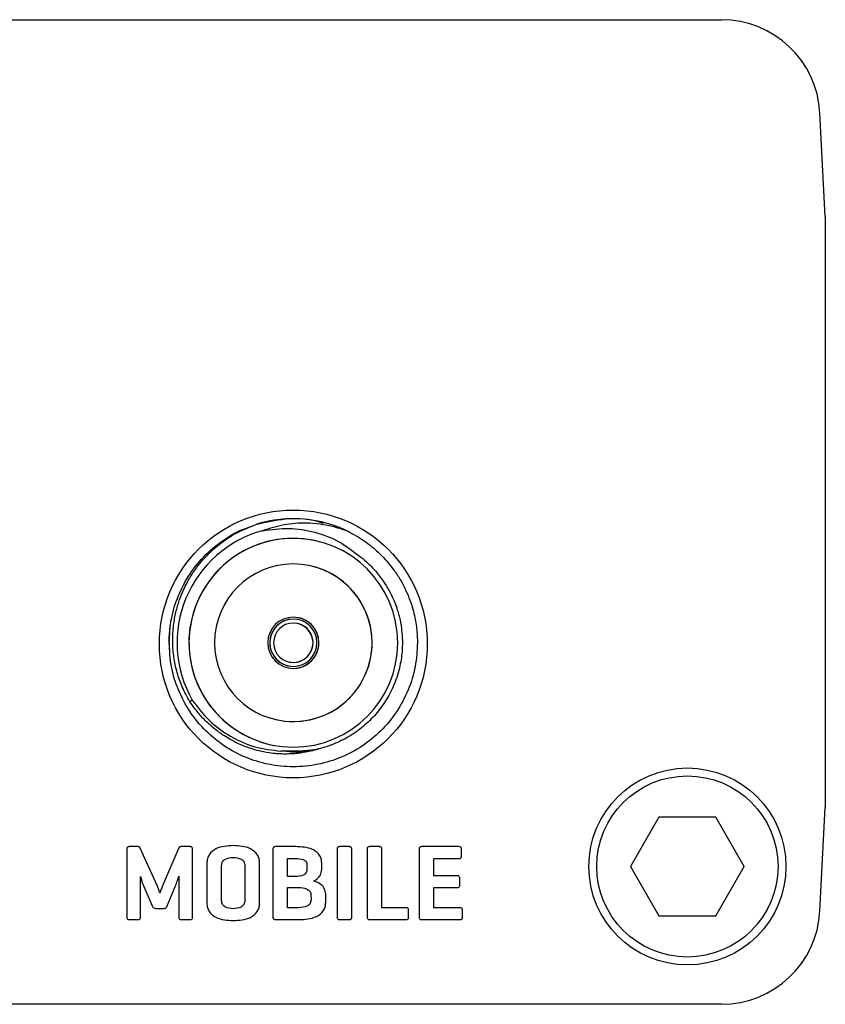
# Model space of a CAD drawing. Header units: millimetres. Extents: x -83 to 0, y 0 to 25.
# Tile 4 of 4: x -20.4 to 0, y 0 to 25. Entities that reach past the tile are written whole.
import ezdxf

# ---------------------------------------------------------------- set-up
doc = ezdxf.new("R2010")
doc.units = ezdxf.units.MM

msp = doc.modelspace()

# ---------------------------------------------------------------- linework, layer by layer
at = {"color": 7, "linetype": 'Continuous', "lineweight": 25}
for p, q in [((-80.366, 25), (-2.634, 25)), ((0, 20), (-0.138, 22.631)), ((0, 20), (0, 5)), ((-12.736, 12.236), (-12.736, 12.236)), ((-12.857, 11.751), (-12.857, 11.751)), ((-13.354, 9.762), (-13.354, 9.762)), ((-16.65, 9.18), (-16.65, 9.18)), ((-16.65, 9.18), (-16.65, 9.18)), ((-16.65, 9.18), (-16.65, 9.18)), ((-16.65, 9.18), (-16.65, 9.18)), ((-16.65, 9.18), (-16.65, 9.18)), ((-16.65, 9.18), (-16.65, 9.18)), ((-16.65, 9.18), (-16.65, 9.18)), ((-16.65, 9.18), (-16.65, 9.18)), ((-16.65, 9.18), (-16.65, 9.18)), ((-16.15, 9.18), (-16.15, 9.18)), ((-14.1, 9.18), (-14.1, 9.18)), ((-13, 9.18), (-13, 9.18)), ((-12.85, 9.18), (-12.85, 9.18)), ((-11.5, 9.18), (-11.5, 9.18)), ((-16.641, 8.946), (-16.641, 8.946)), ((-13.646, 8.598), (-13.646, 8.598)), ((-14.143, 6.609), (-14.143, 6.609)), ((-14.264, 6.124), (-14.264, 6.124)), ((-14.264, 6.124), (-14.264, 6.124)), ((-14.264, 6.124), (-14.264, 6.124)), ((-14.264, 6.124), (-14.264, 6.124)), ((-14.264, 6.124), (-14.264, 6.124)), ((-14.264, 6.124), (-14.264, 6.124)), ((-14.264, 6.124), (-14.264, 6.124)), ((-14.264, 6.124), (-14.264, 6.124)), ((-14.264, 6.124), (-14.264, 6.124)), ((-0.138, 2.369), (0, 5)), ((-4.222, 4.75), (-4.943, 3.5)), ((-4.215, 4.75), (-4.225, 4.744)), ((-2.778, 4.75), (-4.222, 4.75)), ((-2.775, 4.744), (-2.785, 4.75)), ((-2.057, 3.5), (-2.778, 4.75)), ((-17.444, 4.003), (-17.661, 4.003)), ((-16.12, 4.003), (-16.343, 4.003)), ((-13.448, 4.003), (-13.951, 4.003)), ((-12.084, 4.003), (-12.324, 4.003)), ((-11.322, 4.003), (-11.562, 4.003)), ((-9.3, 4.003), (-10.241, 4.003)), ((-17.727, 3.935), (-17.727, 2.22)), ((-16.959, 3.015), (-17.384, 3.965)), ((-16.405, 3.97), (-16.817, 3.012)), ((-16.056, 2.219), (-16.055, 3.935)), ((-14.017, 3.931), (-14.017, 2.224)), ((-12.391, 3.932), (-12.391, 2.222)), ((-12.018, 2.222), (-12.018, 3.932)), ((-11.629, 3.932), (-11.628, 2.222)), ((-11.255, 2.453), (-11.255, 3.932)), ((-10.308, 3.933), (-10.307, 2.222)), ((-9.232, 3.769), (-9.231, 3.939)), ((-15.694, 3.586), (-15.694, 2.568)), ((-15.321, 2.634), (-15.321, 3.521)), ((-14.729, 3.521), (-14.728, 2.634)), ((-14.356, 2.568), (-14.355, 3.587)), ((-13.644, 3.702), (-13.443, 3.702)), ((-13.644, 3.241), (-13.644, 3.702)), ((-13.153, 3.532), (-13.153, 3.44)), ((-12.78, 3.432), (-12.78, 3.588)), ((-9.934, 3.702), (-9.3, 3.702)), ((-9.934, 3.266), (-9.934, 3.702)), ((-4.94, 3.506), (-4.94, 3.494)), ((-2.06, 3.494), (-2.06, 3.506)), ((-16.408, 3.254), (-16.408, 2.22)), ((-9.347, 3.266), (-9.934, 3.266)), ((-4.943, 3.5), (-4.222, 2.25)), ((-2.778, 2.25), (-2.057, 3.5)), ((-17.379, 2.219), (-17.378, 3.249)), ((-17.315, 3.047), (-17.078, 2.5)), ((-16.7, 2.5), (-16.488, 3.007)), ((-13.44, 3.241), (-13.644, 3.241)), ((-9.276, 3.031), (-9.275, 3.199)), ((-13.644, 2.965), (-13.363, 2.965)), ((-13.644, 2.453), (-13.644, 2.965)), ((-13.052, 2.777), (-13.051, 2.655)), ((-12.679, 2.589), (-12.678, 2.804)), ((-9.934, 2.965), (-9.347, 2.965)), ((-9.934, 2.453), (-9.934, 2.965)), ((-16.989, 2.432), (-16.792, 2.432)), ((-13.356, 2.453), (-13.644, 2.453)), ((-10.643, 2.453), (-11.255, 2.453)), ((-10.575, 2.219), (-10.575, 2.389)), ((-9.273, 2.453), (-9.934, 2.453)), ((-9.204, 2.219), (-9.204, 2.389)), ((-4.225, 2.256), (-4.215, 2.25)), ((-2.785, 2.25), (-2.775, 2.256)), ((-17.662, 2.151), (-17.444, 2.152)), ((-16.343, 2.151), (-16.12, 2.152)), ((-13.951, 2.152), (-13.356, 2.152)), ((-12.324, 2.151), (-12.084, 2.152)), ((-11.57, 2.152), (-10.643, 2.152)), ((-10.241, 2.152), (-9.273, 2.152)), ((-4.222, 2.25), (-2.778, 2.25)), ((-2.634, 0), (-80.366, 0))]:
    msp.add_line(p, q, dxfattribs=at)
at = {"color": 7, "linetype": 'Continuous', "lineweight": 25, "flags": 128}
msp.add_lwpolyline([(-16.064, 7.721), (-16.099, 7.7), (-16.127, 7.683)], dxfattribs=at)
at = {"color": 7, "linetype": 'Continuous', "lineweight": 25}
for centre, radius in [((-13.5, 9.15), 3.4), ((-3.5, 3.5), 2.5), ((-3.5, 3.5), 2.3)]:
    msp.add_circle(centre, radius, dxfattribs=at)
for centre, radius, start, end in [((-2.634, 22.5), 2.5, 3, 90), ((-13.5, 9.18), 3.15, 63.0094, 107.1741), ((-13.5, 9.18), 2.95, 105.3142, 209.6397), ((-13.5, 9.18), 2.65, 75.9637, 255.9637), ((-13.5, 9.18), 2.65, 0, 180), ((-13.5, 9.18), 2, 0, 180), ((-13.5, 9.18), 2, 255.9637, 75.9637), ((-13.5, 9.18), 0.65, 360, 180), ((-13.5, 9.18), 0.6, 0, 180), ((-13.5, 9.18), 0.6, 75.9637, 255.9637), ((-13.5, 9.18), 0.65, 255.9637, 75.9637), ((-13.5, 9.18), 0.5, 360, 180), ((-13.5, 9.18), 0.5, 255.9637, 75.9637), ((-13.5, 9.18), 3.15, 180, 184.2523), ((-13.5, 9.18), 2.65, 180, 0), ((-13.5, 9.18), 2, 180, 0), ((-13.5, 9.18), 0.65, 180, 0), ((-13.5, 9.18), 0.6, 180, 0), ((-13.5, 9.18), 0.5, 180, 0), ((-2.634, 2.5), 2.5, 270, 357)]:
    msp.add_arc(centre, radius, start, end, dxfattribs=at)
for points, knots in [([(-14.43, 12.189), (-14.189, 12.244), (-13.704, 12.354), (-13.118, 12.341), (-12.811, 12.241), (-12.741, 12.219)], [0, 0, 0, 0, 0.434182, 0.871615, 1, 1, 1, 1]), ([(-16.65, 9.18), (-16.639, 9.381), (-16.616, 9.791), (-16.431, 10.388), (-16.135, 10.944), (-15.736, 11.43), (-15.257, 11.812), (-14.849, 12.052), (-14.595, 12.124), (-14.534, 12.142)], [0, 0, 0, 0, 0.155256, 0.315637, 0.478169, 0.639625, 0.796876, 0.950643, 1, 1, 1, 1]), ([(-16.127, 7.683), (-16.195, 7.808), (-16.324, 8.043), (-16.435, 8.365), (-16.498, 8.619), (-16.531, 8.81), (-16.56, 9.062), (-16.566, 9.376), (-16.533, 9.687), (-16.489, 9.914), (-16.451, 10.067), (-16.409, 10.208), (-16.333, 10.423), (-16.213, 10.687), (-16.041, 10.972), (-15.864, 11.209), (-15.726, 11.363), (-15.636, 11.453), (-15.556, 11.53), (-15.431, 11.641), (-15.248, 11.779), (-14.929, 11.989), (-14.645, 12.103), (-14.43, 12.189)], [0, 0, 0, 0, 0.0775074, 0.1452103, 0.1846543, 0.2195832, 0.2500528, 0.3229145, 0.3891751, 0.4197161, 0.448382, 0.4750787, 0.4997463, 0.5720227, 0.6323221, 0.6802402, 0.7327754, 0.7439467, 0.7498078, 0.792874, 0.834488, 0.8745859, 1, 1, 1, 1]), ([(-12.07, 11.987), (-12.071, 11.987), (-12.077, 11.99), (-12.097, 11.998), (-12.241, 12.056), (-12.485, 12.131), (-12.834, 12.197), (-13.241, 12.227), (-13.738, 12.195), (-14.098, 12.082), (-14.279, 12.025)], [0, 0, 0, 0, 0.000854, 0.0082229, 0.0293, 0.206857, 0.3451846, 0.5000882, 0.7490543, 1, 1, 1, 1]), ([(-14.279, 12.025), (-14.058, 12.055), (-13.616, 12.115), (-12.95, 12.007), (-12.317, 11.768), (-11.964, 11.492), (-11.787, 11.355)], [0, 0, 0, 0, 0.249156, 0.499456, 0.749539, 1, 1, 1, 1]), ([(-12.07, 11.987), (-11.998, 11.948), (-11.854, 11.87), (-11.649, 11.733), (-11.495, 11.612), (-11.357, 11.491), (-11.235, 11.372), (-11.085, 11.207), (-10.928, 11.006), (-10.774, 10.768), (-10.642, 10.514), (-10.541, 10.27), (-10.467, 10.04), (-10.402, 9.772), (-10.358, 9.487), (-10.352, 9.272), (-10.35, 9.18)], [0, 0, 0, 0, 0.071011, 0.142021, 0.21303, 0.240517, 0.301168, 0.36007, 0.433705, 0.522114, 0.604948, 0.681184, 0.750944, 0.814097, 0.920221, 1, 1, 1, 1]), ([(-11.787, 11.355), (-11.723, 11.302), (-11.583, 11.185), (-11.378, 10.966), (-11.135, 10.644), (-10.965, 10.314), (-10.865, 10.034), (-10.822, 9.885), (-10.786, 9.734), (-10.753, 9.542), (-10.729, 9.289), (-10.732, 8.965), (-10.789, 8.565), (-10.966, 7.994), (-11.291, 7.465), (-11.718, 7.046), (-12.081, 6.789), (-12.484, 6.593), (-13.057, 6.412), (-13.513, 6.423), (-13.814, 6.43)], [0, 0, 0, 0, 0.034861, 0.076629, 0.125318, 0.203776, 0.230994, 0.250228, 0.268796, 0.296039, 0.331598, 0.37524, 0.431992, 0.500154, 0.625073, 0.687388, 0.750057, 0.810459, 0.874957, 1, 1, 1, 1]), ([(-16.65, 9.18), (-16.649, 9.229), (-16.648, 9.344), (-16.631, 9.537), (-16.614, 9.687), (-16.594, 9.769), (-16.593, 9.774)], [0, 0, 0, 0, 0.247702, 0.573224, 0.976859, 1, 1, 1, 1]), ([(-10.35, 9.18), (-10.361, 8.979), (-10.384, 8.569), (-10.569, 7.972), (-10.865, 7.415), (-11.265, 6.932), (-11.742, 6.543), (-12.282, 6.254), (-12.873, 6.072), (-13.5, 6.009), (-14.127, 6.072), (-14.718, 6.254), (-15.258, 6.543), (-15.735, 6.932), (-16.135, 7.415), (-16.431, 7.972), (-16.616, 8.569), (-16.639, 8.979), (-16.65, 9.18)], [0, 0, 0, 0, 0.061035, 0.124085, 0.187981, 0.251453, 0.313273, 0.373723, 0.436252, 0.5, 0.563748, 0.626277, 0.686727, 0.748547, 0.812019, 0.875915, 0.938965, 1, 1, 1, 1]), ([(-12.815, 6.498), (-12.85, 6.486), (-12.948, 6.455), (-13.137, 6.408), (-13.411, 6.363), (-13.745, 6.347), (-14.091, 6.374), (-14.401, 6.437), (-14.662, 6.519), (-14.891, 6.614), (-15.087, 6.715), (-15.29, 6.839), (-15.483, 6.978), (-15.694, 7.161), (-15.914, 7.386), (-16.051, 7.577), (-16.127, 7.683)], [0, 0, 0, 0, 0.029786, 0.081063, 0.154412, 0.250155, 0.345243, 0.429005, 0.501092, 0.562092, 0.624878, 0.676022, 0.75062, 0.813989, 0.896987, 1, 1, 1, 1]), ([(-16.064, 7.721), (-15.927, 7.542), (-15.654, 7.184), (-15.105, 6.787), (-14.486, 6.505), (-14.038, 6.455), (-13.814, 6.43)], [0, 0, 0, 0, 0.249983, 0.500102, 0.749035, 1, 1, 1, 1]), ([(-12.815, 6.498), (-13.094, 6.433), (-13.403, 6.36), (-13.705, 6.427), (-13.734, 6.434)], [0, 0, 0, 0, 0.905171, 1, 1, 1, 1]), ([(-17.661, 4.003), (-17.672, 4.003), (-17.692, 4.002), (-17.718, 3.985), (-17.728, 3.959), (-17.727, 3.943), (-17.727, 3.935)], [0, 0, 0, 0, 0.2811723, 0.5587444, 0.778762, 1, 1, 1, 1]), ([(-17.384, 3.965), (-17.387, 3.972), (-17.393, 3.985), (-17.414, 4.001), (-17.433, 4.002), (-17.444, 4.003)], [0, 0, 0, 0, 0.280217, 0.560679, 1, 1, 1, 1]), ([(-16.343, 4.003), (-16.358, 4.002), (-16.378, 4.001), (-16.398, 3.985), (-16.403, 3.975), (-16.405, 3.97)], [0, 0, 0, 0, 0.557736, 0.778547, 1, 1, 1, 1]), ([(-16.055, 3.935), (-16.055, 3.945), (-16.055, 3.966), (-16.071, 3.992), (-16.096, 4.002), (-16.112, 4.003), (-16.12, 4.003)], [0, 0, 0, 0, 0.2809022, 0.5590113, 0.7791379, 1, 1, 1, 1]), ([(-15.026, 4.028), (-15.101, 4.025), (-15.25, 4.018), (-15.472, 3.962), (-15.62, 3.836), (-15.688, 3.699), (-15.692, 3.624), (-15.694, 3.586)], [0, 0, 0, 0, 0.250974, 0.501236, 0.749775, 0.874871, 1, 1, 1, 1]), ([(-14.355, 3.587), (-14.357, 3.624), (-14.362, 3.7), (-14.431, 3.836), (-14.579, 3.963), (-14.801, 4.018), (-14.951, 4.025), (-15.026, 4.028)], [0, 0, 0, 0, 0.125168, 0.250289, 0.498825, 0.74906, 1, 1, 1, 1]), ([(-13.951, 4.003), (-13.961, 4.003), (-13.983, 4.002), (-14.009, 3.983), (-14.018, 3.956), (-14.017, 3.939), (-14.017, 3.931)], [0, 0, 0, 0, 0.2808821, 0.558251, 0.7790632, 1, 1, 1, 1]), ([(-12.78, 3.588), (-12.782, 3.625), (-12.786, 3.699), (-12.839, 3.799), (-12.916, 3.879), (-13.109, 3.991), (-13.297, 3.997), (-13.448, 4.003)], [0, 0, 0, 0, 0.125178, 0.250259, 0.375513, 0.500765, 1, 1, 1, 1]), ([(-12.324, 4.003), (-12.335, 4.003), (-12.356, 4.002), (-12.382, 3.984), (-12.391, 3.957), (-12.391, 3.941), (-12.391, 3.932)], [0, 0, 0, 0, 0.281117, 0.558106, 0.778973, 1, 1, 1, 1]), ([(-12.018, 3.932), (-12.018, 3.943), (-12.018, 3.964), (-12.033, 3.992), (-12.059, 4.002), (-12.076, 4.003), (-12.084, 4.003)], [0, 0, 0, 0, 0.280622, 0.558516, 0.778966, 1, 1, 1, 1]), ([(-11.562, 4.003), (-11.573, 4.003), (-11.594, 4.002), (-11.62, 3.984), (-11.629, 3.957), (-11.629, 3.941), (-11.629, 3.932)], [0, 0, 0, 0, 0.281117, 0.558106, 0.778973, 1, 1, 1, 1]), ([(-11.255, 3.932), (-11.255, 3.943), (-11.255, 3.964), (-11.271, 3.992), (-11.297, 4.002), (-11.314, 4.003), (-11.322, 4.003)], [0, 0, 0, 0, 0.2806266, 0.5585233, 0.7789675, 1, 1, 1, 1]), ([(-10.241, 4.003), (-10.251, 4.003), (-10.273, 4.002), (-10.299, 3.984), (-10.308, 3.958), (-10.308, 3.941), (-10.308, 3.933)], [0, 0, 0, 0, 0.2810263, 0.5587486, 0.7791555, 1, 1, 1, 1]), ([(-9.231, 3.939), (-9.232, 3.949), (-9.233, 3.969), (-9.251, 3.994), (-9.276, 4.003), (-9.292, 4.003), (-9.3, 4.003)], [0, 0, 0, 0, 0.2810508, 0.5580184, 0.7786851, 1, 1, 1, 1]), ([(-9.3, 3.702), (-9.29, 3.702), (-9.269, 3.702), (-9.243, 3.719), (-9.232, 3.744), (-9.232, 3.76), (-9.232, 3.769)], [0, 0, 0, 0, 0.280368, 0.558641, 0.778902, 1, 1, 1, 1]), ([(-15.321, 3.521), (-15.317, 3.555), (-15.311, 3.607), (-15.267, 3.66), (-15.182, 3.717), (-15.095, 3.723), (-15.026, 3.727)], [0, 0, 0, 0, 0.24954, 0.375184, 0.501044, 1, 1, 1, 1]), ([(-15.026, 3.727), (-14.956, 3.723), (-14.869, 3.718), (-14.784, 3.66), (-14.739, 3.607), (-14.733, 3.555), (-14.729, 3.521)], [0, 0, 0, 0, 0.499412, 0.62515, 0.750751, 1, 1, 1, 1]), ([(-13.443, 3.702), (-13.378, 3.7), (-13.298, 3.697), (-13.211, 3.658), (-13.176, 3.624), (-13.156, 3.58), (-13.154, 3.548), (-13.153, 3.532)], [0, 0, 0, 0, 0.499723, 0.624917, 0.749745, 0.874718, 1, 1, 1, 1]), ([(-16.488, 3.007), (-16.473, 3.053), (-16.444, 3.135), (-16.419, 3.218), (-16.408, 3.254)], [0, 0, 0, 0, 0.55999, 1, 1, 1, 1]), ([(-13.153, 3.44), (-13.157, 3.406), (-13.163, 3.356), (-13.207, 3.305), (-13.289, 3.25), (-13.373, 3.245), (-13.44, 3.241)], [0, 0, 0, 0, 0.249576, 0.375256, 0.501064, 1, 1, 1, 1]), ([(-12.976, 3.133), (-12.945, 3.15), (-12.885, 3.186), (-12.799, 3.284), (-12.787, 3.376), (-12.78, 3.432)], [0, 0, 0, 0, 0.2812882, 0.5620313, 1, 1, 1, 1]), ([(-9.275, 3.199), (-9.276, 3.21), (-9.277, 3.231), (-9.295, 3.258), (-9.322, 3.267), (-9.338, 3.266), (-9.347, 3.266)], [0, 0, 0, 0, 0.28121, 0.558436, 0.778708, 1, 1, 1, 1]), ([(-17.378, 3.249), (-17.369, 3.21), (-17.353, 3.142), (-17.326, 3.076), (-17.315, 3.047)], [0, 0, 0, 0, 0.5599781, 1, 1, 1, 1]), ([(-16.889, 2.824), (-16.901, 2.86), (-16.921, 2.925), (-16.947, 2.987), (-16.959, 3.015)], [0, 0, 0, 0, 0.559991, 1, 1, 1, 1]), ([(-16.817, 3.012), (-16.831, 2.977), (-16.857, 2.915), (-16.879, 2.852), (-16.889, 2.824)], [0, 0, 0, 0, 0.559991, 1, 1, 1, 1]), ([(-12.678, 2.804), (-12.685, 2.849), (-12.697, 2.937), (-12.805, 3.062), (-12.911, 3.106), (-12.976, 3.133)], [0, 0, 0, 0, 0.279791, 0.559646, 1, 1, 1, 1]), ([(-9.347, 2.965), (-9.336, 2.965), (-9.315, 2.965), (-9.288, 2.981), (-9.277, 3.006), (-9.276, 3.023), (-9.276, 3.031)], [0, 0, 0, 0, 0.281065, 0.559069, 0.778963, 1, 1, 1, 1]), ([(-13.363, 2.965), (-13.295, 2.961), (-13.193, 2.955), (-13.09, 2.888), (-13.056, 2.828), (-13.053, 2.794), (-13.052, 2.777)], [0, 0, 0, 0, 0.499706, 0.748996, 0.874525, 1, 1, 1, 1]), ([(-17.078, 2.5), (-17.074, 2.49), (-17.066, 2.469), (-17.036, 2.44), (-17.007, 2.435), (-16.989, 2.432)], [0, 0, 0, 0, 0.280895, 0.561879, 1, 1, 1, 1]), ([(-15.694, 2.568), (-15.692, 2.531), (-15.688, 2.455), (-15.62, 2.319), (-15.472, 2.192), (-15.25, 2.137), (-15.101, 2.13), (-15.026, 2.126)], [0, 0, 0, 0, 0.125096, 0.250201, 0.498736, 0.749026, 1, 1, 1, 1]), ([(-15.026, 2.428), (-15.095, 2.432), (-15.182, 2.438), (-15.267, 2.495), (-15.311, 2.548), (-15.317, 2.6), (-15.321, 2.634)], [0, 0, 0, 0, 0.499007, 0.624823, 0.75047, 1, 1, 1, 1]), ([(-14.728, 2.634), (-14.733, 2.6), (-14.739, 2.548), (-14.784, 2.495), (-14.869, 2.437), (-14.956, 2.432), (-15.026, 2.428)], [0, 0, 0, 0, 0.249389, 0.374933, 0.500595, 1, 1, 1, 1]), ([(-15.026, 2.126), (-14.951, 2.13), (-14.801, 2.137), (-14.579, 2.192), (-14.43, 2.318), (-14.361, 2.455), (-14.358, 2.53), (-14.356, 2.568)], [0, 0, 0, 0, 0.250939, 0.501202, 0.749733, 0.874862, 1, 1, 1, 1]), ([(-13.051, 2.655), (-13.056, 2.62), (-13.063, 2.568), (-13.111, 2.516), (-13.199, 2.463), (-13.287, 2.457), (-13.356, 2.453)], [0, 0, 0, 0, 0.248901, 0.374439, 0.500244, 1, 1, 1, 1]), ([(-13.356, 2.152), (-13.281, 2.155), (-13.13, 2.161), (-12.907, 2.215), (-12.754, 2.338), (-12.685, 2.475), (-12.681, 2.551), (-12.679, 2.589)], [0, 0, 0, 0, 0.250981, 0.501317, 0.749804, 0.874871, 1, 1, 1, 1]), ([(-16.792, 2.432), (-16.78, 2.433), (-16.757, 2.435), (-16.721, 2.456), (-16.708, 2.483), (-16.7, 2.5)], [0, 0, 0, 0, 0.280658, 0.561308, 1, 1, 1, 1]), ([(-10.575, 2.389), (-10.575, 2.399), (-10.576, 2.42), (-10.594, 2.444), (-10.619, 2.454), (-10.635, 2.454), (-10.643, 2.453)], [0, 0, 0, 0, 0.28068, 0.558949, 0.778984, 1, 1, 1, 1]), ([(-9.204, 2.389), (-9.204, 2.399), (-9.205, 2.42), (-9.223, 2.445), (-9.249, 2.454), (-9.265, 2.453), (-9.273, 2.453)], [0, 0, 0, 0, 0.2809404, 0.55868, 0.7788779, 1, 1, 1, 1]), ([(-17.727, 2.22), (-17.727, 2.209), (-17.728, 2.188), (-17.711, 2.163), (-17.686, 2.152), (-17.67, 2.151), (-17.662, 2.151)], [0, 0, 0, 0, 0.280771, 0.558749, 0.778958, 1, 1, 1, 1]), ([(-17.444, 2.152), (-17.434, 2.152), (-17.413, 2.152), (-17.388, 2.17), (-17.378, 2.195), (-17.379, 2.211), (-17.379, 2.219)], [0, 0, 0, 0, 0.280522, 0.558718, 0.778773, 1, 1, 1, 1]), ([(-16.408, 2.22), (-16.408, 2.209), (-16.409, 2.189), (-16.392, 2.163), (-16.368, 2.152), (-16.352, 2.151), (-16.343, 2.151)], [0, 0, 0, 0, 0.280585, 0.558639, 0.778835, 1, 1, 1, 1]), ([(-16.12, 2.152), (-16.11, 2.152), (-16.089, 2.152), (-16.064, 2.17), (-16.055, 2.195), (-16.055, 2.211), (-16.056, 2.219)], [0, 0, 0, 0, 0.280451, 0.558353, 0.778725, 1, 1, 1, 1]), ([(-14.017, 2.224), (-14.017, 2.213), (-14.018, 2.192), (-14.002, 2.164), (-13.976, 2.152), (-13.959, 2.152), (-13.951, 2.152)], [0, 0, 0, 0, 0.280629, 0.558597, 0.778787, 1, 1, 1, 1]), ([(-12.391, 2.222), (-12.391, 2.212), (-12.391, 2.191), (-12.375, 2.163), (-12.349, 2.152), (-12.333, 2.151), (-12.324, 2.151)], [0, 0, 0, 0, 0.280402, 0.558208, 0.77877, 1, 1, 1, 1]), ([(-12.084, 2.152), (-12.073, 2.152), (-12.052, 2.152), (-12.026, 2.171), (-12.017, 2.197), (-12.017, 2.214), (-12.018, 2.222)], [0, 0, 0, 0, 0.280425, 0.558047, 0.778964, 1, 1, 1, 1]), ([(-11.628, 2.222), (-11.629, 2.212), (-11.629, 2.192), (-11.616, 2.166), (-11.594, 2.153), (-11.578, 2.152), (-11.57, 2.152)], [0, 0, 0, 0, 0.280476, 0.559564, 0.779015, 1, 1, 1, 1]), ([(-10.643, 2.152), (-10.633, 2.152), (-10.612, 2.152), (-10.586, 2.169), (-10.575, 2.194), (-10.575, 2.21), (-10.575, 2.219)], [0, 0, 0, 0, 0.280953, 0.558338, 0.778637, 1, 1, 1, 1]), ([(-10.307, 2.222), (-10.307, 2.211), (-10.308, 2.19), (-10.292, 2.163), (-10.266, 2.152), (-10.249, 2.152), (-10.241, 2.152)], [0, 0, 0, 0, 0.280469, 0.558304, 0.778835, 1, 1, 1, 1]), ([(-9.273, 2.152), (-9.262, 2.152), (-9.241, 2.152), (-9.215, 2.168), (-9.204, 2.194), (-9.204, 2.21), (-9.204, 2.219)], [0, 0, 0, 0, 0.281143, 0.558532, 0.778611, 1, 1, 1, 1])]:
    msp.add_open_spline(points, degree=3, knots=knots, dxfattribs=at)

doc.saveas('drawing.dxf')
